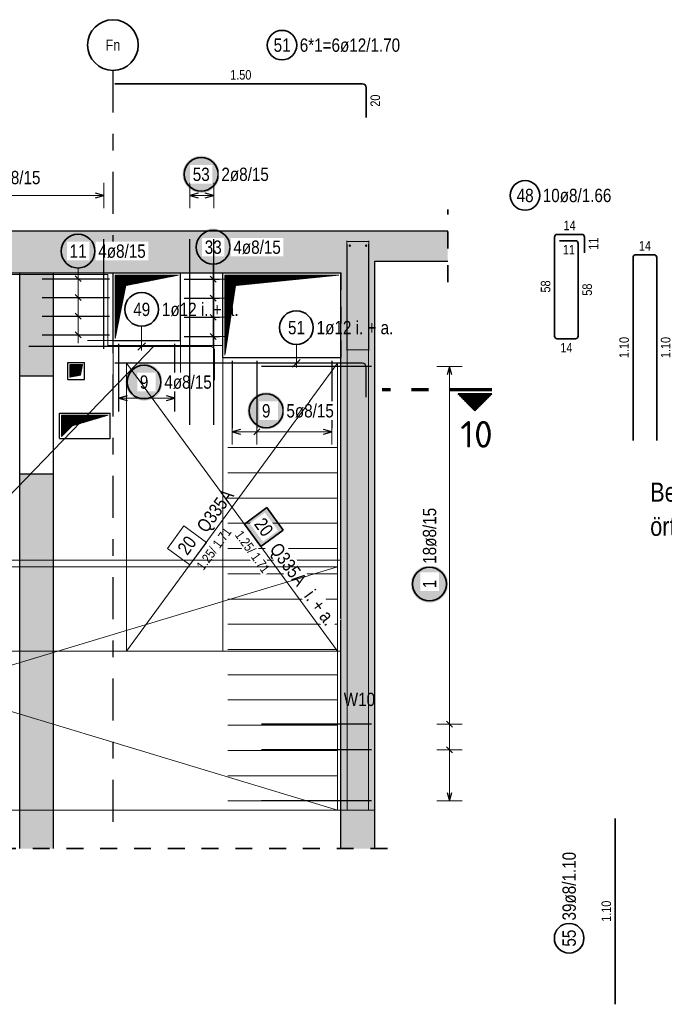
# Model space of a CAD drawing. Header units: millimetres. Extents: x -16 to 44.7, y 0 to 21.2.
# Tile 31 of 49: x 25.3 to 29.1, y 7.3 to 13.1. Entities that reach past the tile are written whole.
import ezdxf
from ezdxf.enums import TextEntityAlignment as Align

# ---------------------------------------------------------------- set-up
doc = ezdxf.new("R2010")
doc.units = ezdxf.units.MM
doc.linetypes.add('DASHDOTX2', pattern=[2, 1, -0.5, 0, -0.5])
doc.linetypes.add('HIDDEN', pattern=[0.375, 0.25, -0.125])
doc.layers.add('Achsen', color=7, linetype='Continuous', lineweight=20)
doc.layers.add('nplo Bewehrung', color=7, linetype='Continuous', lineweight=20)
doc.styles.add('Arial Narrow', font='ARIALN.TTF')
doc.styles.add('isocp', font='isocp', dxfattribs={"width": 1.1})
doc.linetypes.add('STRAKON_Linetype_13', pattern='A,15,[130,ltypeshp.shx,S=1.875,R=-30,X=0,Y=0],-1.875,[130,ltypeshp.shx,S=1.875,R=-30,X=0,Y=0]', length=16.875)
pattern_1 = [(45, (0, 0), (-0.00183847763, 0.00183847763), [])]

msp = doc.modelspace()

# ---------------------------------------------------------------- hatches: boundary and pattern name
at = {"lineweight": 25, "true_color": 0xffffff}
for points in [[(26.443624, 12.189004), (26.443557, 12.192843), (26.443356, 12.196677), (26.443021, 12.200502), (26.442553, 12.204313), (26.441953, 12.208105), (26.44122, 12.211874), (26.440357, 12.215615), (26.439363, 12.219324), (26.43824, 12.222996), (26.43699, 12.226626), (26.435614, 12.23021), (26.434114, 12.233745), (26.432491, 12.237224), (26.430748, 12.240646), (26.428887, 12.244004), (26.426909, 12.247295), (26.424818, 12.250515), (26.422616, 12.25366), (26.420305, 12.256726), (26.417889, 12.25971), (26.41537, 12.262608), (26.412751, 12.265416), (26.410036, 12.268131), (26.407228, 12.27075), (26.404331, 12.273269), (26.401347, 12.275685), (26.39828, 12.277996), (26.395135, 12.280198), (26.391915, 12.282289), (26.388624, 12.284266), (26.385266, 12.286128), (26.381845, 12.287871), (26.378365, 12.289494), (26.374831, 12.290994), (26.371246, 12.29237), (26.367616, 12.29362), (26.363944, 12.294742), (26.360235, 12.295736), (26.356494, 12.2966), (26.352725, 12.297333), (26.348933, 12.297933), (26.345122, 12.298401), (26.341297, 12.298736), (26.337463, 12.298937), (26.333624, 12.299004), (26.329785, 12.298937), (26.325951, 12.298736), (26.322126, 12.298401), (26.318315, 12.297933), (26.314523, 12.297333), (26.310754, 12.2966), (26.307013, 12.295736), (26.303304, 12.294742), (26.299632, 12.29362), (26.296002, 12.29237), (26.292417, 12.290994), (26.288883, 12.289494), (26.285403, 12.287871), (26.281982, 12.286128), (26.278624, 12.284266), (26.275333, 12.282289), (26.272113, 12.280198), (26.268968, 12.277996), (26.265901, 12.275685), (26.262917, 12.273269), (26.26002, 12.27075), (26.257212, 12.268131), (26.254497, 12.265416), (26.251878, 12.262608), (26.249359, 12.25971), (26.246943, 12.256726), (26.244632, 12.25366), (26.24243, 12.250515), (26.240339, 12.247295), (26.238361, 12.244004), (26.2365, 12.240646), (26.234757, 12.237224), (26.233134, 12.233745), (26.231634, 12.23021), (26.230258, 12.226626), (26.229008, 12.222996), (26.227885, 12.219324), (26.226891, 12.215615), (26.226028, 12.211874), (26.225295, 12.208105), (26.224694, 12.204313), (26.224227, 12.200502), (26.223892, 12.196677), (26.223691, 12.192843), (26.223624, 12.189004), (26.223691, 12.185165), (26.223892, 12.18133), (26.224227, 12.177506), (26.224694, 12.173695), (26.225295, 12.169902), (26.226028, 12.166133), (26.226891, 12.162392), (26.227885, 12.158684), (26.229008, 12.155012), (26.230258, 12.151381), (26.231634, 12.147797), (26.233134, 12.144263), (26.234757, 12.140783), (26.2365, 12.137362), (26.238361, 12.134004), (26.240339, 12.130713), (26.24243, 12.127492), (26.244632, 12.124347), (26.246943, 12.121281), (26.249359, 12.118297), (26.251878, 12.115399), (26.254497, 12.112591), (26.257212, 12.109876), (26.26002, 12.107258), (26.262917, 12.104739), (26.265901, 12.102322), (26.268968, 12.100012), (26.272113, 12.09781), (26.275333, 12.095718), (26.278624, 12.093741), (26.281982, 12.091879), (26.285403, 12.090136), (26.288883, 12.088514), (26.292417, 12.087013), (26.296002, 12.085637), (26.299632, 12.084387), (26.303304, 12.083265), (26.307013, 12.082271), (26.310754, 12.081407), (26.314523, 12.080675), (26.318315, 12.080074), (26.322126, 12.079606), (26.325951, 12.079272), (26.329785, 12.079071), (26.333624, 12.079004), (26.337463, 12.079071), (26.341297, 12.079272), (26.345122, 12.079606), (26.348933, 12.080074), (26.352725, 12.080675), (26.356494, 12.081407), (26.360235, 12.082271), (26.363944, 12.083265), (26.367616, 12.084387), (26.371246, 12.085637), (26.374831, 12.087013), (26.378365, 12.088514), (26.381845, 12.090136), (26.385266, 12.091879), (26.388624, 12.093741), (26.391915, 12.095718), (26.395135, 12.09781), (26.39828, 12.100012), (26.401347, 12.102322), (26.404331, 12.104739), (26.407228, 12.107258), (26.410036, 12.109876), (26.412751, 12.112591), (26.41537, 12.115399), (26.417889, 12.118297), (26.420305, 12.121281), (26.422616, 12.124347), (26.424818, 12.127492), (26.426909, 12.130713), (26.428887, 12.134004), (26.430748, 12.137362), (26.432491, 12.140783), (26.434114, 12.144263), (26.435614, 12.147797), (26.43699, 12.151381), (26.43824, 12.155012), (26.439363, 12.158684), (26.440357, 12.162392), (26.44122, 12.166133), (26.441953, 12.169902), (26.442553, 12.173695), (26.443021, 12.177506), (26.443356, 12.18133)], [(25.7146, 11.734384), (25.714532, 11.738223), (25.714332, 11.742057), (25.713997, 11.745882), (25.713529, 11.749693), (25.712928, 11.753485), (25.712196, 11.757254), (25.711332, 11.760995), (25.710338, 11.764704), (25.709216, 11.768376), (25.707966, 11.772006), (25.70659, 11.775591), (25.70509, 11.779125), (25.703467, 11.782605), (25.701724, 11.786026), (25.699862, 11.789384), (25.697885, 11.792675), (25.695794, 11.795895), (25.693591, 11.79904), (25.691281, 11.802107), (25.688864, 11.805091), (25.686345, 11.807988), (25.683727, 11.810796), (25.681012, 11.813511), (25.678204, 11.81613), (25.675306, 11.818649), (25.672322, 11.821065), (25.669256, 11.823376), (25.666111, 11.825578), (25.662891, 11.827669), (25.6596, 11.829647), (25.656241, 11.831508), (25.65282, 11.833251), (25.649341, 11.834874), (25.645806, 11.836374), (25.642222, 11.83775), (25.638591, 11.839), (25.63492, 11.840123), (25.631211, 11.841117), (25.62747, 11.84198), (25.623701, 11.842713), (25.619909, 11.843314), (25.616098, 11.843781), (25.612273, 11.844116), (25.608438, 11.844317), (25.6046, 11.844384), (25.600761, 11.844317), (25.596926, 11.844116), (25.593101, 11.843781), (25.58929, 11.843314), (25.585498, 11.842713), (25.581729, 11.84198), (25.577988, 11.841117), (25.574279, 11.840123), (25.570608, 11.839), (25.566977, 11.83775), (25.563393, 11.836374), (25.559858, 11.834874), (25.556379, 11.833251), (25.552958, 11.831508), (25.5496, 11.829647), (25.546308, 11.827669), (25.543088, 11.825578), (25.539943, 11.823376), (25.536877, 11.821065), (25.533893, 11.818649), (25.530995, 11.81613), (25.528187, 11.813511), (25.525472, 11.810796), (25.522854, 11.807988), (25.520335, 11.805091), (25.517918, 11.802107), (25.515608, 11.79904), (25.513405, 11.795895), (25.511314, 11.792675), (25.509337, 11.789384), (25.507475, 11.786026), (25.505732, 11.782605), (25.504109, 11.779125), (25.502609, 11.775591), (25.501233, 11.772006), (25.499983, 11.768376), (25.498861, 11.764704), (25.497867, 11.760995), (25.497003, 11.757254), (25.496271, 11.753485), (25.49567, 11.749693), (25.495202, 11.745882), (25.494867, 11.742057), (25.494667, 11.738223), (25.4946, 11.734384), (25.494667, 11.730545), (25.494867, 11.726711), (25.495202, 11.722886), (25.49567, 11.719075), (25.496271, 11.715283), (25.497003, 11.711514), (25.497867, 11.707773), (25.498861, 11.704064), (25.499983, 11.700392), (25.501233, 11.696762), (25.502609, 11.693177), (25.504109, 11.689643), (25.505732, 11.686163), (25.507475, 11.682742), (25.509337, 11.679384), (25.511314, 11.676093), (25.513405, 11.672873), (25.515608, 11.669728), (25.517918, 11.666661), (25.520335, 11.663677), (25.522854, 11.66078), (25.525472, 11.657972), (25.528187, 11.655257), (25.530995, 11.652638), (25.533893, 11.650119), (25.536877, 11.647703), (25.539943, 11.645392), (25.543088, 11.64319), (25.546308, 11.641099), (25.5496, 11.639121), (25.552958, 11.63726), (25.556379, 11.635517), (25.559858, 11.633894), (25.563393, 11.632394), (25.566977, 11.631018), (25.570608, 11.629768), (25.574279, 11.628645), (25.577988, 11.627652), (25.581729, 11.626788), (25.585498, 11.626055), (25.58929, 11.625455), (25.593101, 11.624987), (25.596926, 11.624652), (25.600761, 11.624451), (25.6046, 11.624384), (25.608438, 11.624451), (25.612273, 11.624652), (25.616098, 11.624987), (25.619909, 11.625455), (25.623701, 11.626055), (25.62747, 11.626788), (25.631211, 11.627652), (25.63492, 11.628645), (25.638591, 11.629768), (25.642222, 11.631018), (25.645806, 11.632394), (25.649341, 11.633894), (25.65282, 11.635517), (25.656241, 11.63726), (25.6596, 11.639121), (25.662891, 11.641099), (25.666111, 11.64319), (25.669256, 11.645392), (25.672322, 11.647703), (25.675306, 11.650119), (25.678204, 11.652638), (25.681012, 11.655257), (25.683727, 11.657972), (25.686345, 11.66078), (25.688864, 11.663677), (25.691281, 11.666661), (25.693591, 11.669728), (25.695794, 11.672873), (25.697885, 11.676093), (25.699862, 11.679384), (25.701724, 11.682742), (25.703467, 11.686163), (25.70509, 11.689643), (25.70659, 11.693177), (25.707966, 11.696762), (25.709216, 11.700392), (25.710338, 11.704064), (25.711332, 11.707773), (25.712196, 11.711514), (25.712928, 11.715283), (25.713529, 11.719075), (25.713997, 11.722886), (25.714332, 11.726711)], [(26.5146, 11.757741), (26.514532, 11.76158), (26.514332, 11.765414), (26.513997, 11.769239), (26.513529, 11.77305), (26.512928, 11.776842), (26.512196, 11.780611), (26.511332, 11.784352), (26.510338, 11.788061), (26.509216, 11.791733), (26.507966, 11.795363), (26.50659, 11.798947), (26.50509, 11.802482), (26.503467, 11.805962), (26.501724, 11.809383), (26.499862, 11.812741), (26.497885, 11.816032), (26.495794, 11.819252), (26.493591, 11.822397), (26.491281, 11.825463), (26.488864, 11.828447), (26.486345, 11.831345), (26.483727, 11.834153), (26.481012, 11.836868), (26.478204, 11.839487), (26.475306, 11.842006), (26.472322, 11.844422), (26.469256, 11.846733), (26.466111, 11.848935), (26.462891, 11.851026), (26.4596, 11.853003), (26.456241, 11.854865), (26.45282, 11.856608), (26.449341, 11.858231), (26.445806, 11.859731), (26.442222, 11.861107), (26.438591, 11.862357), (26.43492, 11.863479), (26.431211, 11.864473), (26.42747, 11.865337), (26.423701, 11.86607), (26.419909, 11.86667), (26.416098, 11.867138), (26.412273, 11.867473), (26.408438, 11.867674), (26.4046, 11.867741), (26.400761, 11.867674), (26.396926, 11.867473), (26.393101, 11.867138), (26.38929, 11.86667), (26.385498, 11.86607), (26.381729, 11.865337), (26.377988, 11.864473), (26.374279, 11.863479), (26.370608, 11.862357), (26.366977, 11.861107), (26.363393, 11.859731), (26.359858, 11.858231), (26.356379, 11.856608), (26.352958, 11.854865), (26.3496, 11.853003), (26.346308, 11.851026), (26.343088, 11.848935), (26.339943, 11.846733), (26.336877, 11.844422), (26.333893, 11.842006), (26.330995, 11.839487), (26.328187, 11.836868), (26.325472, 11.834153), (26.322854, 11.831345), (26.320335, 11.828447), (26.317918, 11.825463), (26.315608, 11.822397), (26.313405, 11.819252), (26.311314, 11.816032), (26.309337, 11.812741), (26.307475, 11.809383), (26.305732, 11.805962), (26.304109, 11.802482), (26.302609, 11.798947), (26.301233, 11.795363), (26.299983, 11.791733), (26.298861, 11.788061), (26.297867, 11.784352), (26.297003, 11.780611), (26.296271, 11.776842), (26.29567, 11.77305), (26.295202, 11.769239), (26.294867, 11.765414), (26.294667, 11.76158), (26.2946, 11.757741), (26.294667, 11.753902), (26.294867, 11.750067), (26.295202, 11.746243), (26.29567, 11.742432), (26.296271, 11.738639), (26.297003, 11.73487), (26.297867, 11.731129), (26.298861, 11.727421), (26.299983, 11.723749), (26.301233, 11.720118), (26.302609, 11.716534), (26.304109, 11.713), (26.305732, 11.70952), (26.307475, 11.706099), (26.309337, 11.702741), (26.311314, 11.69945), (26.313405, 11.696229), (26.315608, 11.693084), (26.317918, 11.690018), (26.320335, 11.687034), (26.322854, 11.684136), (26.325472, 11.681328), (26.328187, 11.678613), (26.330995, 11.675995), (26.333893, 11.673476), (26.336877, 11.67106), (26.339943, 11.668749), (26.343088, 11.666547), (26.346308, 11.664455), (26.3496, 11.662478), (26.352958, 11.660616), (26.356379, 11.658873), (26.359858, 11.657251), (26.363393, 11.65575), (26.366977, 11.654375), (26.370608, 11.653124), (26.374279, 11.652002), (26.377988, 11.651008), (26.381729, 11.650144), (26.385498, 11.649412), (26.38929, 11.648811), (26.393101, 11.648343), (26.396926, 11.648009), (26.400761, 11.647808), (26.4046, 11.647741), (26.408438, 11.647808), (26.412273, 11.648009), (26.416098, 11.648343), (26.419909, 11.648811), (26.423701, 11.649412), (26.42747, 11.650144), (26.431211, 11.651008), (26.43492, 11.652002), (26.438591, 11.653124), (26.442222, 11.654375), (26.445806, 11.65575), (26.449341, 11.657251), (26.45282, 11.658873), (26.456241, 11.660616), (26.4596, 11.662478), (26.462891, 11.664455), (26.466111, 11.666547), (26.469256, 11.668749), (26.472322, 11.67106), (26.475306, 11.673476), (26.478204, 11.675995), (26.481012, 11.678613), (26.483727, 11.681328), (26.486345, 11.684136), (26.488864, 11.687034), (26.491281, 11.690018), (26.493591, 11.693084), (26.495794, 11.696229), (26.497885, 11.69945), (26.499862, 11.702741), (26.501724, 11.706099), (26.503467, 11.70952), (26.50509, 11.713), (26.50659, 11.716534), (26.507966, 11.720118), (26.509216, 11.723749), (26.510338, 11.727421), (26.511332, 11.731129), (26.512196, 11.73487), (26.512928, 11.738639), (26.513529, 11.742432), (26.513997, 11.746243), (26.514332, 11.750067)], [(26.105578, 10.959174), (26.105511, 10.963013), (26.10531, 10.966847), (26.104975, 10.970672), (26.104507, 10.974483), (26.103907, 10.978275), (26.103174, 10.982044), (26.10231, 10.985785), (26.101317, 10.989494), (26.100194, 10.993166), (26.098944, 10.996796), (26.097568, 11.000381), (26.096068, 11.003915), (26.094445, 11.007395), (26.092702, 11.010816), (26.090841, 11.014174), (26.088863, 11.017465), (26.086772, 11.020685), (26.08457, 11.02383), (26.082259, 11.026897), (26.079843, 11.02988), (26.077324, 11.032778), (26.074705, 11.035586), (26.07199, 11.038301), (26.069182, 11.04092), (26.066284, 11.043439), (26.063301, 11.045855), (26.060234, 11.048166), (26.057089, 11.050368), (26.053869, 11.052459), (26.050578, 11.054437), (26.04722, 11.056298), (26.043799, 11.058041), (26.040319, 11.059664), (26.036785, 11.061164), (26.0332, 11.06254), (26.02957, 11.06379), (26.025898, 11.064913), (26.022189, 11.065906), (26.018448, 11.06677), (26.014679, 11.067503), (26.010887, 11.068103), (26.007076, 11.068571), (26.003251, 11.068906), (25.999417, 11.069107), (25.995578, 11.069174), (25.991739, 11.069107), (25.987905, 11.068906), (25.98408, 11.068571), (25.980269, 11.068103), (25.976477, 11.067503), (25.972708, 11.06677), (25.968966, 11.065906), (25.965258, 11.064913), (25.961586, 11.06379), (25.957956, 11.06254), (25.954371, 11.061164), (25.950837, 11.059664), (25.947357, 11.058041), (25.943936, 11.056298), (25.940578, 11.054437), (25.937287, 11.052459), (25.934067, 11.050368), (25.930921, 11.048166), (25.927855, 11.045855), (25.924871, 11.043439), (25.921973, 11.04092), (25.919165, 11.038301), (25.91645, 11.035586), (25.913832, 11.032778), (25.911313, 11.02988), (25.908897, 11.026897), (25.906586, 11.02383), (25.904384, 11.020685), (25.902293, 11.017465), (25.900315, 11.014174), (25.898454, 11.010816), (25.89671, 11.007395), (25.895088, 11.003915), (25.893588, 11.000381), (25.892212, 10.996796), (25.890962, 10.993166), (25.889839, 10.989494), (25.888845, 10.985785), (25.887982, 10.982044), (25.887249, 10.978275), (25.886648, 10.974483), (25.88618, 10.970672), (25.885846, 10.966847), (25.885645, 10.963013), (25.885578, 10.959174), (25.885645, 10.955335), (25.885846, 10.951501), (25.88618, 10.947676), (25.886648, 10.943865), (25.887249, 10.940072), (25.887982, 10.936303), (25.888845, 10.932562), (25.889839, 10.928854), (25.890962, 10.925182), (25.892212, 10.921552), (25.893588, 10.917967), (25.895088, 10.914433), (25.89671, 10.910953), (25.898454, 10.907532), (25.900315, 10.904174), (25.902293, 10.900883), (25.904384, 10.897663), (25.906586, 10.894517), (25.908897, 10.891451), (25.911313, 10.888467), (25.913832, 10.885569), (25.91645, 10.882761), (25.919165, 10.880046), (25.921973, 10.877428), (25.924871, 10.874909), (25.927855, 10.872493), (25.930921, 10.870182), (25.934067, 10.86798), (25.937287, 10.865888), (25.940578, 10.863911), (25.943936, 10.86205), (25.947357, 10.860306), (25.950837, 10.858684), (25.954371, 10.857184), (25.957956, 10.855808), (25.961586, 10.854558), (25.965258, 10.853435), (25.968966, 10.852441), (25.972708, 10.851578), (25.976477, 10.850845), (25.980269, 10.850244), (25.98408, 10.849776), (25.987905, 10.849442), (25.991739, 10.849241), (25.995578, 10.849174), (25.999417, 10.849241), (26.003251, 10.849442), (26.007076, 10.849776), (26.010887, 10.850244), (26.014679, 10.850845), (26.018448, 10.851578), (26.022189, 10.852441), (26.025898, 10.853435), (26.02957, 10.854558), (26.0332, 10.855808), (26.036785, 10.857184), (26.040319, 10.858684), (26.043799, 10.860306), (26.04722, 10.86205), (26.050578, 10.863911), (26.053869, 10.865888), (26.057089, 10.86798), (26.060234, 10.870182), (26.063301, 10.872493), (26.066284, 10.874909), (26.069182, 10.877428), (26.07199, 10.880046), (26.074705, 10.882761), (26.077324, 10.885569), (26.079843, 10.888467), (26.082259, 10.891451), (26.08457, 10.894517), (26.086772, 10.897663), (26.088863, 10.900883), (26.090841, 10.904174), (26.092702, 10.907532), (26.094445, 10.910953), (26.096068, 10.914433), (26.097568, 10.917967), (26.098944, 10.921552), (26.100194, 10.925182), (26.101317, 10.928854), (26.10231, 10.932562), (26.103174, 10.936303), (26.103907, 10.940072), (26.104507, 10.943865), (26.104975, 10.947676), (26.10531, 10.951501)], [(26.828551, 10.789004), (26.828484, 10.792843), (26.828283, 10.796677), (26.827948, 10.800502), (26.82748, 10.804313), (26.82688, 10.808105), (26.826147, 10.811874), (26.825283, 10.815615), (26.82429, 10.819324), (26.823167, 10.822996), (26.821917, 10.826626), (26.820541, 10.83021), (26.819041, 10.833745), (26.817418, 10.837224), (26.815675, 10.840646), (26.813814, 10.844004), (26.811836, 10.847295), (26.809745, 10.850515), (26.807543, 10.85366), (26.805232, 10.856726), (26.802816, 10.85971), (26.800297, 10.862608), (26.797678, 10.865416), (26.794963, 10.868131), (26.792155, 10.87075), (26.789258, 10.873269), (26.786274, 10.875685), (26.783207, 10.877996), (26.780062, 10.880198), (26.776842, 10.882289), (26.773551, 10.884266), (26.770193, 10.886128), (26.766772, 10.887871), (26.763292, 10.889494), (26.759758, 10.890994), (26.756173, 10.89237), (26.752543, 10.89362), (26.748871, 10.894742), (26.745162, 10.895736), (26.741421, 10.8966), (26.737652, 10.897333), (26.73386, 10.897933), (26.730049, 10.898401), (26.726224, 10.898736), (26.72239, 10.898937), (26.718551, 10.899004), (26.714712, 10.898937), (26.710878, 10.898736), (26.707053, 10.898401), (26.703242, 10.897933), (26.69945, 10.897333), (26.695681, 10.8966), (26.69194, 10.895736), (26.688231, 10.894742), (26.684559, 10.89362), (26.680929, 10.89237), (26.677344, 10.890994), (26.67381, 10.889494), (26.67033, 10.887871), (26.666909, 10.886128), (26.663551, 10.884266), (26.66026, 10.882289), (26.65704, 10.880198), (26.653895, 10.877996), (26.650828, 10.875685), (26.647844, 10.873269), (26.644947, 10.87075), (26.642138, 10.868131), (26.639424, 10.865416), (26.636805, 10.862608), (26.634286, 10.85971), (26.63187, 10.856726), (26.629559, 10.85366), (26.627357, 10.850515), (26.625266, 10.847295), (26.623288, 10.844004), (26.621427, 10.840646), (26.619684, 10.837224), (26.618061, 10.833745), (26.616561, 10.83021), (26.615185, 10.826626), (26.613935, 10.822996), (26.612812, 10.819324), (26.611818, 10.815615), (26.610955, 10.811874), (26.610222, 10.808105), (26.609621, 10.804313), (26.609154, 10.800502), (26.608819, 10.796677), (26.608618, 10.792843), (26.608551, 10.789004), (26.608618, 10.785165), (26.608819, 10.78133), (26.609154, 10.777506), (26.609621, 10.773695), (26.610222, 10.769902), (26.610955, 10.766133), (26.611818, 10.762392), (26.612812, 10.758684), (26.613935, 10.755012), (26.615185, 10.751381), (26.616561, 10.747797), (26.618061, 10.744263), (26.619684, 10.740783), (26.621427, 10.737362), (26.623288, 10.734004), (26.625266, 10.730713), (26.627357, 10.727492), (26.629559, 10.724347), (26.63187, 10.721281), (26.634286, 10.718297), (26.636805, 10.715399), (26.639424, 10.712591), (26.642138, 10.709876), (26.644947, 10.707258), (26.647844, 10.704739), (26.650828, 10.702322), (26.653895, 10.700012), (26.65704, 10.69781), (26.66026, 10.695718), (26.663551, 10.693741), (26.666909, 10.691879), (26.67033, 10.690136), (26.67381, 10.688514), (26.677344, 10.687013), (26.680929, 10.685637), (26.684559, 10.684387), (26.688231, 10.683265), (26.69194, 10.682271), (26.695681, 10.681407), (26.69945, 10.680675), (26.703242, 10.680074), (26.707053, 10.679606), (26.710878, 10.679272), (26.714712, 10.679071), (26.718551, 10.679004), (26.72239, 10.679071), (26.726224, 10.679272), (26.730049, 10.679606), (26.73386, 10.680074), (26.737652, 10.680675), (26.741421, 10.681407), (26.745162, 10.682271), (26.748871, 10.683265), (26.752543, 10.684387), (26.756173, 10.685637), (26.759758, 10.687013), (26.763292, 10.688514), (26.766772, 10.690136), (26.770193, 10.691879), (26.773551, 10.693741), (26.776842, 10.695718), (26.780062, 10.69781), (26.783207, 10.700012), (26.786274, 10.702322), (26.789258, 10.704739), (26.792155, 10.707258), (26.794963, 10.709876), (26.797678, 10.712591), (26.800297, 10.715399), (26.802816, 10.718297), (26.805232, 10.721281), (26.807543, 10.724347), (26.809745, 10.727492), (26.811836, 10.730713), (26.813814, 10.734004), (26.815675, 10.737362), (26.817418, 10.740783), (26.819041, 10.744263), (26.820541, 10.747797), (26.821917, 10.751381), (26.823167, 10.755012), (26.82429, 10.758684), (26.825283, 10.762392), (26.826147, 10.766133), (26.82688, 10.769902), (26.82748, 10.773695), (26.827948, 10.777506), (26.828283, 10.78133)], [(27.7961, 9.76319), (27.796033, 9.767029), (27.795832, 9.770864), (27.795498, 9.774689), (27.79503, 9.7785), (27.794429, 9.782292), (27.793696, 9.786061), (27.792833, 9.789802), (27.791839, 9.793511), (27.790716, 9.797182), (27.789466, 9.800813), (27.78809, 9.804397), (27.78659, 9.807931), (27.784968, 9.811411), (27.783224, 9.814832), (27.781363, 9.81819), (27.779385, 9.821482), (27.777294, 9.824702), (27.775092, 9.827847), (27.772781, 9.830913), (27.770365, 9.833897), (27.767846, 9.836795), (27.765228, 9.839603), (27.762513, 9.842318), (27.759705, 9.844936), (27.756807, 9.847455), (27.753823, 9.849872), (27.750757, 9.852182), (27.747611, 9.854385), (27.744391, 9.856476), (27.7411, 9.858453), (27.737742, 9.860315), (27.734321, 9.862058), (27.730841, 9.86368), (27.727307, 9.865181), (27.723722, 9.866557), (27.720092, 9.867807), (27.71642, 9.868929), (27.712712, 9.869923), (27.70897, 9.870787), (27.705201, 9.871519), (27.701409, 9.87212), (27.697598, 9.872588), (27.693773, 9.872923), (27.689939, 9.873123), (27.6861, 9.87319), (27.682261, 9.873123), (27.678427, 9.872923), (27.674602, 9.872588), (27.670791, 9.87212), (27.666999, 9.871519), (27.66323, 9.870787), (27.659489, 9.869923), (27.65578, 9.868929), (27.652108, 9.867807), (27.648478, 9.866557), (27.644893, 9.865181), (27.641359, 9.86368), (27.637879, 9.862058), (27.634458, 9.860315), (27.6311, 9.858453), (27.627809, 9.856476), (27.624589, 9.854385), (27.621444, 9.852182), (27.618377, 9.849872), (27.615394, 9.847455), (27.612496, 9.844936), (27.609688, 9.842318), (27.606973, 9.839603), (27.604354, 9.836795), (27.601835, 9.833897), (27.599419, 9.830913), (27.597108, 9.827847), (27.594906, 9.824702), (27.592815, 9.821482), (27.590837, 9.81819), (27.588976, 9.814832), (27.587233, 9.811411), (27.58561, 9.807931), (27.58411, 9.804397), (27.582734, 9.800813), (27.581484, 9.797182), (27.580361, 9.793511), (27.579368, 9.789802), (27.578504, 9.786061), (27.577771, 9.782292), (27.577171, 9.7785), (27.576703, 9.774689), (27.576368, 9.770864), (27.576167, 9.767029), (27.5761, 9.76319), (27.576167, 9.759352), (27.576368, 9.755517), (27.576703, 9.751692), (27.577171, 9.747881), (27.577771, 9.744089), (27.578504, 9.74032), (27.579368, 9.736579), (27.580361, 9.73287), (27.581484, 9.729199), (27.582734, 9.725568), (27.58411, 9.721984), (27.58561, 9.718449), (27.587233, 9.71497), (27.588976, 9.711549), (27.590837, 9.70819), (27.592815, 9.704899), (27.594906, 9.701679), (27.597108, 9.698534), (27.599419, 9.695468), (27.601835, 9.692484), (27.604354, 9.689586), (27.606973, 9.686778), (27.609688, 9.684063), (27.612496, 9.681445), (27.615394, 9.678926), (27.618377, 9.676509), (27.621444, 9.674199), (27.624589, 9.671996), (27.627809, 9.669905), (27.6311, 9.667928), (27.634458, 9.666066), (27.637879, 9.664323), (27.641359, 9.6627), (27.644893, 9.6612), (27.648478, 9.659824), (27.652108, 9.658574), (27.65578, 9.657452), (27.659489, 9.656458), (27.66323, 9.655594), (27.666999, 9.654862), (27.670791, 9.654261), (27.674602, 9.653793), (27.678427, 9.653458), (27.682261, 9.653257), (27.6861, 9.65319), (27.689939, 9.653257), (27.693773, 9.653458), (27.697598, 9.653793), (27.701409, 9.654261), (27.705201, 9.654862), (27.70897, 9.655594), (27.712712, 9.656458), (27.71642, 9.657452), (27.720092, 9.658574), (27.723722, 9.659824), (27.727307, 9.6612), (27.730841, 9.6627), (27.734321, 9.664323), (27.737742, 9.666066), (27.7411, 9.667928), (27.744391, 9.669905), (27.747611, 9.671996), (27.750757, 9.674199), (27.753823, 9.676509), (27.756807, 9.678926), (27.759705, 9.681445), (27.762513, 9.684063), (27.765228, 9.686778), (27.767846, 9.689586), (27.770365, 9.692484), (27.772781, 9.695468), (27.775092, 9.698534), (27.777294, 9.701679), (27.779385, 9.704899), (27.781363, 9.70819), (27.783224, 9.711549), (27.784968, 9.71497), (27.78659, 9.718449), (27.78809, 9.721984), (27.789466, 9.725568), (27.790716, 9.729199), (27.791839, 9.73287), (27.792833, 9.736579), (27.793696, 9.74032), (27.794429, 9.744089), (27.79503, 9.747881), (27.795498, 9.751692), (27.795832, 9.755517)]]:
    msp.add_hatch(color=7, dxfattribs=at).paths.add_polyline_path(points)
at = {"lineweight": 13, "true_color": 0xd7ffd7}
for points in [[(27.361562, 11.675185), (27.794037, 11.675185), (27.794037, 11.855185), (21.411538, 11.855185), (21.411538, 11.605185), (27.361562, 11.605185)], [(27.161562, 8.425191), (27.361562, 8.425191), (27.361562, 11.605185), (27.161562, 11.605185)], [(27.161562, 8.197185), (27.361562, 8.197185), (27.361562, 8.425191), (27.161562, 8.425191)]]:
    msp.add_hatch(color=254, dxfattribs=at).paths.add_polyline_path(points)
at = {"lineweight": 13, "true_color": 0xf08e8e}
for points in [[(25.259169, 10.995191), (25.459169, 10.995191), (25.459169, 11.605178), (25.259169, 11.605178)], [(25.459169, 8.425191), (25.459169, 10.415191), (25.259169, 10.415191), (25.259169, 8.425191)], [(25.259169, 8.197185), (25.459169, 8.197185), (25.459169, 8.425191), (25.259169, 8.425191)]]:
    msp.add_hatch(color=11, dxfattribs=at).paths.add_polyline_path(points)
at = {"lineweight": 13}
h = msp.add_hatch(dxfattribs=at)
h.set_pattern_fill('Mau', color=6, scale=0.01, angle=45, style=0, pattern_type=2)
h.set_pattern_definition(pattern_1)
h.paths.add_polyline_path([(25.824642, 11.217685), (25.887142, 11.530185), (26.199642, 11.592685), (25.824642, 11.592685)])
h = msp.add_hatch(dxfattribs=at)
h.set_pattern_fill('Mau', color=6, scale=0.01, angle=45, style=0, pattern_type=2)
h.set_pattern_definition(pattern_1)
h.paths.add_polyline_path([(26.474894, 11.117685), (26.537394, 11.530185), (27.149062, 11.592685), (26.474894, 11.592685)])
h = msp.add_hatch(dxfattribs=at)
h.set_pattern_fill('Mau', color=6, scale=0.01, angle=45, style=0, pattern_type=2)
h.set_pattern_definition(pattern_1)
h.paths.add_polyline_path([(25.556192, 10.987685), (25.618692, 11.000185), (25.631192, 11.062685), (25.556192, 11.062685)])
at = {"lineweight": 50}
h = msp.add_hatch(dxfattribs=at)
h.set_pattern_fill('Mau', color=4, scale=0.01, angle=270, style=0, pattern_type=2)
h.set_pattern_definition([(270, (0, 0), (0.01, -2e-18), [])])
h.paths.add_polyline_path([(27.8553, 10.889055), (27.9553, 10.789055), (28.0553, 10.889055)])
at = {"lineweight": 13}
h = msp.add_hatch(dxfattribs=at)
h.set_pattern_fill('Mau', color=6, scale=0.01, angle=45, style=0, pattern_type=2)
h.set_pattern_definition(pattern_1)
h.paths.add_polyline_path([(25.507192, 10.637678), (25.569692, 10.700178), (25.782192, 10.762678), (25.507192, 10.762678)])
at = {"lineweight": 18, "true_color": 0xffffff}
msp.add_hatch(color=7, dxfattribs=at).paths.add_polyline_path([(26.820091, 10.083024), (26.722563, 10.216115), (26.589472, 10.118586), (26.687, 9.985495)])

# ---------------------------------------------------------------- linework, layer by layer
at = {"color": 3, "linetype": 'DASHDOTX2', "lineweight": 25, "ltscale": 0.25}
msp.add_line((25.811535, 12.804485), (25.811535, 8.335226), dxfattribs=at)
at = {"color": 2, "linetype": 'Continuous', "lineweight": 35}
for p, q in [((27.287562, 12.724863), (25.823562, 12.724863)), ((27.311562, 12.524863), (27.311562, 12.700863)), ((28.426346, 11.231768), (28.426346, 11.817268)), ((28.442346, 11.833268), (28.587846, 11.833268)), ((28.456346, 11.795768), (28.550346, 11.795768)), ((28.566346, 11.779768), (28.566346, 11.231768)), ((28.603846, 11.817268), (28.603846, 11.723268)), ((28.550346, 11.215768), (28.442346, 11.215768)), ((28.0553, 10.889055), (27.8553, 10.889055)), ((27.9553, 10.789055), (27.8553, 10.889055)), ((28.0553, 10.889055), (27.9553, 10.789055)), ((26.722563, 10.216115), (26.589472, 10.118586)), ((26.820091, 10.083024), (26.722563, 10.216115)), ((26.589472, 10.118586), (26.687, 9.985495)), ((26.687, 9.985495), (26.820091, 10.083024)), ((28.785937, 7.275104), (28.785937, 8.375104))]:
    msp.add_line(p, q, dxfattribs=at)
at = {"color": 5, "linetype": 'Continuous', "lineweight": 18}
for p, q in [((25.757534, 11.989004), (25.757534, 12.139004)), ((26.266142, 12.139004), (26.266142, 11.989004)), ((26.408394, 11.989004), (26.408394, 12.139004)), ((24.365538, 12.064004), (25.757534, 12.064004)), ((26.266142, 12.064004), (26.408394, 12.064004)), ((25.6046, 11.634384), (25.6046, 11.621185)), ((25.6046, 11.621185), (25.6046, 11.189185)), ((26.4046, 11.657741), (26.4046, 11.618685)), ((26.4046, 11.618685), (26.4046, 11.179191)), ((25.6796, 11.571185), (25.5296, 11.571185)), ((26.4796, 11.568685), (26.3296, 11.568685)), ((25.6796, 11.460518), (25.5296, 11.460518)), ((26.4796, 11.45552), (26.3296, 11.45552)), ((25.6796, 11.349852), (25.5296, 11.349852)), ((26.4796, 11.342356), (26.3296, 11.342356)), ((25.6796, 11.239185), (25.5296, 11.239185)), ((26.4796, 11.229191), (26.3296, 11.229191)), ((27.8796, 11.051183), (27.7296, 11.051183)), ((27.8046, 8.479191), (27.8046, 11.051183)), ((25.846142, 10.939004), (25.846142, 10.789004)), ((26.178142, 10.789004), (26.178142, 10.939004)), ((25.846142, 10.864004), (26.178142, 10.864004)), ((26.516394, 10.739004), (26.516394, 10.589004)), ((26.664186, 10.589004), (26.664186, 10.739004)), ((27.107562, 10.589004), (27.107562, 10.739004)), ((27.107562, 10.664004), (26.516394, 10.664004)), ((27.7296, 8.933072), (27.8796, 8.933072)), ((27.7296, 8.781778), (27.8796, 8.781778)), ((27.7296, 8.479191), (27.8796, 8.479191))]:
    msp.add_line(p, q, dxfattribs=at)
at = {"color": 3, "linetype": 'Continuous', "lineweight": 25}
for p, q in [((25.757534, 12.064004), (25.707534, 12.077401)), ((26.316142, 12.077401), (26.266142, 12.064004)), ((26.408394, 12.064004), (26.358394, 12.077401)), ((25.707534, 12.050606), (25.757534, 12.064004)), ((26.266142, 12.064004), (26.316142, 12.050606)), ((26.358394, 12.050606), (26.408394, 12.064004)), ((21.661538, 11.855185), (27.794037, 11.855185)), ((27.361562, 11.675185), (27.794037, 11.675185)), ((27.361562, 11.605185), (27.361562, 11.675185)), ((24.559169, 11.605185), (27.161562, 11.605185)), ((25.259169, 10.995191), (25.259169, 11.605178)), ((25.459169, 10.995191), (25.459169, 11.605178)), ((25.812142, 11.205185), (25.812142, 11.605185)), ((26.212142, 11.205185), (26.212142, 11.605185)), ((26.462394, 11.105185), (26.462394, 11.605185)), ((27.361562, 8.425191), (27.361562, 11.605185)), ((25.391535, 11.571185), (25.791535, 11.571185)), ((25.622277, 11.553507), (25.586922, 11.588862)), ((26.232543, 11.568685), (26.442394, 11.568685)), ((26.422277, 11.551007), (26.386922, 11.586363)), ((25.391535, 11.460518), (25.791535, 11.460518)), ((25.622277, 11.44284), (25.586922, 11.478196)), ((26.232543, 11.45552), (26.442394, 11.45552)), ((26.422277, 11.437843), (26.386922, 11.473198)), ((25.622277, 11.332174), (25.586922, 11.367529)), ((25.391535, 11.349852), (25.791535, 11.349852)), ((26.232543, 11.342356), (26.442394, 11.342356)), ((26.422277, 11.324678), (26.386922, 11.360033)), ((25.622277, 11.221508), (25.586922, 11.256863)), ((25.391535, 11.239185), (25.791535, 11.239185)), ((25.812142, 11.205191), (26.212142, 11.205191)), ((26.232543, 11.229191), (26.442394, 11.229191)), ((26.422277, 11.211514), (26.386922, 11.246869)), ((25.846142, 10.785191), (25.846142, 11.185191)), ((26.178142, 10.785191), (26.178142, 11.185191)), ((26.462394, 11.105185), (27.161562, 11.105185)), ((26.516394, 11.085185), (26.516394, 10.685185)), ((26.664186, 11.085185), (26.664186, 10.685185)), ((27.107562, 11.085185), (27.107562, 10.685185)), ((25.543692, 11.075185), (25.643692, 11.075185)), ((25.543692, 10.975185), (25.543692, 11.075185)), ((25.643692, 10.975185), (25.643692, 11.075185)), ((27.341562, 11.051183), (26.691562, 11.051183)), ((27.8046, 11.051183), (27.791202, 11.001183)), ((27.817997, 11.001183), (27.8046, 11.051183)), ((25.259169, 10.995191), (25.459169, 10.995191)), ((25.259169, 10.415191), (25.259169, 10.995191)), ((25.459169, 10.415191), (25.459169, 10.995191)), ((25.543692, 10.975185), (25.643692, 10.975185)), ((25.896142, 10.877401), (25.846142, 10.864004)), ((25.846142, 10.864004), (25.896142, 10.850606)), ((26.178142, 10.864004), (26.128142, 10.877401)), ((26.128142, 10.850606), (26.178142, 10.864004)), ((25.494692, 10.775178), (25.794692, 10.775178)), ((25.494692, 10.625178), (25.494692, 10.775178)), ((25.794692, 10.625178), (25.794692, 10.775178)), ((26.566394, 10.677401), (26.516394, 10.664004)), ((26.646509, 10.646326), (26.681864, 10.681681)), ((27.107562, 10.664004), (27.057562, 10.677401)), ((25.494692, 10.625178), (25.794692, 10.625178)), ((26.516394, 10.664004), (26.566394, 10.650606)), ((27.057562, 10.650606), (27.107562, 10.664004)), ((25.259169, 10.415191), (25.459169, 10.415191)), ((25.259169, 8.425191), (25.259169, 10.415191)), ((25.459169, 8.425191), (25.459169, 10.415191)), ((27.341562, 8.933072), (26.691562, 8.933072)), ((27.786922, 8.95075), (27.822277, 8.915394)), ((27.341562, 8.781778), (26.691562, 8.781778)), ((27.786922, 8.799456), (27.822277, 8.764101)), ((27.791202, 8.529191), (27.8046, 8.479191)), ((27.8046, 8.479191), (27.817997, 8.529191)), ((27.341562, 8.479191), (26.691562, 8.479191)), ((25.259169, 8.197185), (25.259169, 8.425191)), ((25.459169, 8.197185), (25.459169, 8.425191)), ((27.161562, 8.197185), (27.161562, 8.425191)), ((27.361562, 8.197185), (27.361562, 8.425191))]:
    msp.add_line(p, q, dxfattribs=at)
at = {"color": 2, "linetype": 'HIDDEN', "lineweight": 35, "ltscale": 0.25}
for p, q in [((27.794037, 11.550185), (27.794037, 11.980185)), ((21.536538, 8.197185), (27.486562, 8.197185))]:
    msp.add_line(p, q, dxfattribs=at)
at = {"color": 3, "linetype": 'HIDDEN', "lineweight": 25, "ltscale": 0.25}
for p, q in [((27.161562, 11.605185), (27.162394, 11.605185)), ((27.162394, 11.105185), (27.162394, 11.605185)), ((27.161562, 11.105185), (27.162394, 11.105185))]:
    msp.add_line(p, q, dxfattribs=at)
at = {"color": 6, "linetype": 'Continuous', "lineweight": 13}
for p, q in [((25.824642, 11.217685), (25.824642, 11.592685)), ((25.824642, 11.592685), (26.199642, 11.592685)), ((25.887142, 11.530185), (26.199642, 11.592685)), ((26.474894, 11.117685), (26.474894, 11.592685)), ((26.474894, 11.592685), (27.149062, 11.592685)), ((26.537394, 11.530185), (27.149062, 11.592685)), ((25.824642, 11.217685), (25.887142, 11.530185)), ((26.474894, 11.117685), (26.537394, 11.530185)), ((25.556192, 10.987685), (25.556192, 11.062685)), ((25.556192, 11.062685), (25.631192, 11.062685)), ((25.618692, 11.000185), (25.631192, 11.062685)), ((25.556192, 10.987685), (25.618692, 11.000185)), ((25.507192, 10.637678), (25.507192, 10.762678)), ((25.507192, 10.762678), (25.782192, 10.762678)), ((25.569692, 10.700178), (25.782192, 10.762678)), ((25.507192, 10.637678), (25.569692, 10.700178))]:
    msp.add_line(p, q, dxfattribs=at)
at = {"color": 9, "linetype": 'Continuous', "lineweight": 0}
for p, q in [((25.812142, 11.205185), (25.66105, 11.205185)), ((25.812142, 11.205185), (25.812142, 10.944026)), ((26.212142, 11.205185), (26.212142, 10.971797)), ((27.141556, 11.070187), (25.892142, 11.070187)), ((25.892142, 11.070187), (25.892142, 9.365193)), ((26.231404, 10.10731), (26.133875, 9.97422)), ((26.364495, 10.009782), (26.231404, 10.10731)), ((26.133875, 9.97422), (26.266966, 9.876691)), ((26.266966, 9.876691), (26.364495, 10.009782)), ((24.309169, 9.905191), (27.161562, 9.905191)), ((24.309169, 9.365191), (27.161562, 9.365191)), ((25.892142, 9.365193), (27.141556, 9.365193)), ((27.141556, 9.365193), (27.141556, 9.365193)), ((22.369167, 8.425206), (27.141556, 8.425201))]:
    msp.add_line(p, q, dxfattribs=at)
at = {"color": 7, "linetype": 'Continuous', "lineweight": 18}
for p, q in [((27.141556, 11.070187), (25.892142, 11.070187)), ((25.892142, 11.070187), (25.892142, 9.365193)), ((27.141556, 9.865198), (22.369169, 9.865198)), ((27.141556, 8.425201), (22.369169, 9.865198)), ((27.141556, 8.425201), (27.141556, 9.865198)), ((25.892142, 9.365193), (27.141556, 9.365193)), ((27.141556, 9.365193), (27.141556, 9.365193)), ((22.369167, 8.425206), (27.141556, 8.425201))]:
    msp.add_line(p, q, dxfattribs=at)
at = {"color": 1, "linetype": 'DASHDOTX2', "lineweight": 70, "ltscale": 0.25}
msp.add_line((28.0553, 10.914055), (27.4053, 10.914055), dxfattribs=at)
at = {"color": 6, "linetype": 'STRAKON_Linetype_13', "lineweight": 13, "ltscale": 0.01}
for p, q in [((25.459167, 8.425193), (27.161546, 8.425191)), ((27.161546, 8.425191), (27.361546, 8.425191))]:
    msp.add_line(p, q, dxfattribs=at)
at = {"color": 2, "linetype": 'Continuous', "lineweight": 35}
for centre, radius in [((25.811535, 12.954485), 0.15), ((26.812563, 12.953908), 0.0875), ((26.333624, 12.189004), 0.1), ((28.251566, 12.0641), 0.0875), ((25.6046, 11.734384), 0.1), ((26.4046, 11.757741), 0.1), ((25.995578, 10.959174), 0.1), ((26.718551, 10.789004), 0.1), ((27.6861, 9.76319), 0.1), ((28.512759, 7.6662), 0.0875)]:
    msp.add_circle(centre, radius, dxfattribs=at)
for centre, radius, start, end in [((27.287562, 12.700863), 0.024, 0, 90), ((28.442346, 11.817268), 0.016, 90, 180), ((28.550346, 11.779768), 0.016, 0, 90), ((28.587846, 11.817268), 0.016, 0, 90), ((28.442346, 11.231768), 0.016, 180, 270), ((28.550346, 11.231768), 0.016, 270, 0)]:
    msp.add_arc(centre, radius, start, end, dxfattribs=at)
at = {"layer": 'Achsen', "color": 2, "linetype": 'Continuous', "lineweight": 35}
for p, q in [((28.891156, 10.612706), (28.891156, 11.696706)), ((28.907156, 11.712706), (29.015156, 11.712706)), ((29.031156, 11.696706), (29.031156, 10.612706))]:
    msp.add_line(p, q, dxfattribs=at)
at = {"layer": 'Achsen', "color": 7, "linetype": 'Continuous', "lineweight": 18}
for p, q in [((25.781532, 11.595181), (24.309169, 11.595181)), ((25.781532, 11.17518), (25.781532, 11.595181)), ((26.462392, 11.175191), (25.781532, 11.17518)), ((24.309169, 9.365191), (26.462392, 9.365191))]:
    msp.add_line(p, q, dxfattribs=at)
at = {"layer": 'Achsen', "color": 5, "linetype": 'Continuous', "lineweight": 18}
for p, q in [((25.981303, 11.289501), (25.981305, 11.145188)), ((26.897687, 11.181414), (26.897687, 11.045185))]:
    msp.add_line(p, q, dxfattribs=at)
at = {"layer": 'Achsen', "color": 3, "linetype": 'Continuous', "lineweight": 25}
for p, q in [((26.388394, 11.170193), (25.312394, 11.170181)), ((25.959208, 11.148091), (26.003401, 11.192286)), ((26.87559, 11.048088), (26.919784, 11.092282)), ((27.287562, 11.070185), (25.823562, 11.070185)), ((27.311562, 10.870185), (27.311562, 11.046185))]:
    msp.add_line(p, q, dxfattribs=at)
at = {"layer": 'Achsen', "color": 2, "linetype": 'Continuous', "lineweight": 35}
for centre in [(25.981302, 11.389501), (26.897687, 11.281414)]:
    msp.add_circle(centre, 0.1, dxfattribs=at)
for centre, start, end in [((28.907156, 11.696706), 90, 180), ((29.015156, 11.696706), 0, 90)]:
    msp.add_arc(centre, 0.016, start, end, dxfattribs=at)
at = {"layer": 'Achsen', "color": 3, "linetype": 'Continuous', "lineweight": 25}
for centre, end in [((26.388394, 11.146193), 90.0006258), ((27.287562, 11.046185), 90)]:
    msp.add_arc(centre, 0.024, 0, end, dxfattribs=at)
at = {"layer": 'nplo Bewehrung', "color": 9, "linetype": 'Continuous', "lineweight": 0}
for p, q in [((27.196394, 11.149629), (27.196394, 11.795629)), ((27.327562, 11.791185), (27.196394, 11.791185)), ((27.196394, 11.791185), (27.196394, 11.145185)), ((27.327562, 11.795629), (27.327562, 11.149629)), ((27.327562, 11.145185), (27.327562, 11.791185)), ((27.197562, 8.425191), (27.197562, 11.775191)), ((27.197562, 8.425191), (27.197562, 11.775191)), ((27.325562, 8.425191), (27.325562, 11.775191)), ((27.325562, 8.425191), (27.325562, 11.775191)), ((27.327562, 11.149629), (27.196394, 11.149629)), ((26.491562, 10.571191), (27.141562, 10.571191)), ((26.491562, 10.421762), (27.141562, 10.421762)), ((26.491562, 10.272333), (27.141562, 10.272333)), ((26.491562, 10.122904), (27.141562, 10.122904)), ((26.491562, 9.973475), (27.141562, 9.973475)), ((26.491562, 9.824046), (27.141562, 9.824046)), ((26.491562, 9.674617), (27.141562, 9.674617)), ((26.491562, 9.525188), (27.141562, 9.525188)), ((26.491562, 9.375759), (27.141562, 9.375759)), ((26.491562, 9.22633), (27.141562, 9.22633)), ((26.491562, 9.076901), (27.141562, 9.076901)), ((26.491562, 8.927472), (27.141562, 8.927472)), ((26.491562, 8.778043), (27.141562, 8.778043)), ((26.491562, 8.628614), (27.141562, 8.628614)), ((26.491562, 8.479185), (27.141562, 8.479185))]:
    msp.add_line(p, q, dxfattribs=at)
for centre in [(27.213333, 11.76666), (27.213333, 11.76666), (27.31065, 11.76666), (27.31065, 11.76666)]:
    msp.add_circle(centre, 0.004, dxfattribs=at)

# ---------------------------------------------------------------- texts
at = {"color": 3, "lineweight": 25, "style": 'Arial Narrow'}
msp.add_text('Fn', height=0.065, dxfattribs=at).set_placement((25.811535, 12.954485), align=Align.MIDDLE_CENTER)
at = {"color": 2, "lineweight": 35, "style": 'isocp', "width": 1.15}
msp.add_text('10', height=0.1575, dxfattribs=at).set_placement((27.964426, 10.570855), align=Align.CENTER)
at = {"color": 4, "lineweight": 50, "style": 'Arial Narrow'}
for s, p in [('Bewehrung im Bereich der  Durchbrüche', (28.992676, 10.251209)), ('örtl. ablängen', (28.992676, 10.048709))]:
    msp.add_text(s, height=0.1125, dxfattribs=at).set_placement(p)
at = {"color": 9, "lineweight": 0, "style": 'Arial Narrow'}
msp.add_text('W10', height=0.07875, dxfattribs=at).set_placement((27.178126, 9.041078))
at = {"color": 2, "lineweight": 35, "char_height": 0.07875, "attachment_point": 1, "line_spacing_factor": 0.9, "style": 'Arial Narrow'}
for s, insert in [('6*1=6ø12/1.70', (26.917563, 12.993283)), ('51', (26.76295, 12.993283)), ('48', (28.201954, 12.103475)), ('10ø8/1.66', (28.356566, 12.103475))]:
    msp.add_mtext(s, dxfattribs=dict(at, insert=insert))
at = {"color": 3, "lineweight": 25, "char_height": 0.05625, "attachment_point": 1, "line_spacing_factor": 0.9, "style": 'Arial Narrow'}
for s, insert in [('1.50', (26.505687, 12.806113)), ('14', (28.479658, 11.914518)), ('11', (28.475908, 11.770768)), ('14', (28.460908, 11.190768))]:
    msp.add_mtext(s, dxfattribs=dict(at, insert=insert))
at = {"color": 3, "lineweight": 25, "char_height": 0.05625, "attachment_point": 1, "rotation": 90, "line_spacing_factor": 0.9, "style": 'Arial Narrow'}
for s, insert in [('20', (27.336562, 12.589426)), ('11', (28.628846, 11.74283)), ('58', (28.345096, 11.48908)), ('58', (28.591346, 11.47033)), ('1.10', (28.704687, 7.763229))]:
    msp.add_mtext(s, dxfattribs=dict(at, insert=insert))
at = {"color": 2, "lineweight": 35, "insert": (25.050957, 12.209218), "char_height": 0.07875, "attachment_point": 1, "line_spacing_factor": 0.9, "style": 'Arial Narrow', "bg_fill": 3, "box_fill_scale": 1.2, "bg_fill_color": 256, "bg_fill_true_color": 13158600, "bg_fill_transparency": 0}
msp.add_mtext('10ø8/15', dxfattribs=at)
at = {"color": 9, "lineweight": 0, "insert": (26.1881, 9.975257), "char_height": 0.07875, "attachment_point": 1, "rotation": 53.7661681, "line_spacing_factor": 0.9, "style": 'Arial Narrow'}
msp.add_mtext('20', dxfattribs=at)
at = {"color": 2, "lineweight": 35, "char_height": 0.07875, "attachment_point": 1, "rotation": 90, "line_spacing_factor": 0.9, "style": 'Arial Narrow'}
for s, insert in [('39ø8/1.10', (28.473384, 7.7712)), ('55', (28.473384, 7.616588))]:
    msp.add_mtext(s, dxfattribs=dict(at, insert=insert))
at = {"layer": 'Achsen', "color": 3, "lineweight": 25, "insert": (28.925719, 11.793956), "char_height": 0.05625, "attachment_point": 1, "line_spacing_factor": 0.9, "style": 'Arial Narrow'}
msp.add_mtext('14', dxfattribs=at)
at = {"layer": 'Achsen', "color": 2, "lineweight": 35, "char_height": 0.07875, "attachment_point": 1, "line_spacing_factor": 0.9, "style": 'Arial Narrow'}
for s, insert in [('49', (25.931689, 11.428876)), ('1ø12 i. + a.', (26.101302, 11.428876)), ('51', (26.848075, 11.320789)), ('1ø12 i. + a.', (27.017687, 11.320789))]:
    msp.add_mtext(s, dxfattribs=dict(at, insert=insert))
at = {"layer": 'Achsen', "color": 3, "lineweight": 25, "char_height": 0.05625, "attachment_point": 1, "rotation": 90, "line_spacing_factor": 0.9, "style": 'Arial Narrow'}
for insert in [(28.809906, 11.100831), (29.056156, 11.100831)]:
    msp.add_mtext('1.10', dxfattribs=dict(at, insert=insert))

# ---------------------------------------------------------------- next in the draw order: texts
at = {"color": 2, "lineweight": 35, "char_height": 0.07875, "attachment_point": 1, "line_spacing_factor": 0.9, "style": 'Arial Narrow', "bg_fill": 3, "box_fill_scale": 1.2, "bg_fill_color": 256, "bg_fill_true_color": 13158600, "bg_fill_transparency": 0}
for s, insert in [('53', (26.284011, 12.228379)), ('2ø8/15', (26.453624, 12.228379)), ('4ø8/15', (25.7246, 11.773759)), ('33', (26.354987, 11.797116)), ('4ø8/15', (26.5246, 11.797116)), ('11', (25.554987, 11.773759)), ('9', (25.970772, 10.998549)), ('4ø8/15', (26.115578, 10.998549)), ('9', (26.693745, 10.828379)), ('5ø8/15', (26.838551, 10.828379))]:
    msp.add_mtext(s, dxfattribs=dict(at, insert=insert))
at = {"color": 2, "lineweight": 35, "char_height": 0.07875, "attachment_point": 1, "rotation": 90, "line_spacing_factor": 0.9, "style": 'Arial Narrow', "bg_fill": 3, "box_fill_scale": 1.2, "bg_fill_color": 256, "bg_fill_true_color": 13158600, "bg_fill_transparency": 0}
for s, insert in [('18ø8/15', (27.646725, 9.88319)), ('1', (27.646725, 9.738384))]:
    msp.add_mtext(s, dxfattribs=dict(at, insert=insert))

# ---------------------------------------------------------------- next in the draw order: linework, layer by layer
at = {"color": 3, "linetype": 'Continuous', "lineweight": 25}
for p, q in [((25.757534, 11.155185), (25.757534, 11.805185)), ((26.266142, 10.705185), (26.266142, 11.805185)), ((26.408394, 10.705185), (26.408394, 11.805185)), ((27.161562, 8.425191), (27.161562, 11.605185))]:
    msp.add_line(p, q, dxfattribs=at)
at = {"color": 7, "linetype": 'Continuous', "lineweight": 18}
for p, q in [((25.892142, 11.070187), (27.141556, 9.365193)), ((27.141556, 9.365193), (27.141556, 11.070187))]:
    msp.add_line(p, q, dxfattribs=at)
at = {"layer": 'Achsen', "color": 7, "linetype": 'Continuous', "lineweight": 18}
for p, q in [((26.056854, 11.175185), (24.309169, 9.365191)), ((26.462392, 9.365191), (26.462392, 11.175191))]:
    msp.add_line(p, q, dxfattribs=at)
at = {"layer": 'Achsen', "color": 3, "linetype": 'Continuous', "lineweight": 25}
msp.add_line((26.412394, 10.970193), (26.412394, 11.146193), dxfattribs=at)

# ---------------------------------------------------------------- next in the draw order: texts
at = {"color": 2, "lineweight": 35, "char_height": 0.07875, "attachment_point": 1, "rotation": 306.2338319, "line_spacing_factor": 0.9, "style": 'Arial Narrow', "bg_fill": 3, "box_fill_scale": 1.2, "bg_fill_color": 256, "bg_fill_true_color": 13158600, "bg_fill_transparency": 0}
for s, insert in [('20', (26.707217, 10.164097)), ('Q335A', (26.799101, 10.016503))]:
    msp.add_mtext(s, dxfattribs=dict(at, insert=insert))

# ---------------------------------------------------------------- next in the draw order: texts
at = {"color": 2, "lineweight": 35, "attachment_point": 1, "rotation": 306.2338319, "line_spacing_factor": 0.9, "style": 'Arial Narrow', "bg_fill": 3, "box_fill_scale": 1.2, "bg_fill_color": 256, "bg_fill_true_color": 13158600, "bg_fill_transparency": 0}
for s, insert, char_height in [(' 1.25/ 1.71', (26.565273, 10.100854), 0.05625), ('i. + a.', (27.004272, 9.738634), 0.08)]:
    msp.add_mtext(s, dxfattribs=dict(at, insert=insert, char_height=char_height))

# ---------------------------------------------------------------- next in the draw order: linework, layer by layer
at = {"color": 9, "linetype": 'Continuous', "lineweight": 0}
for p, q in [((25.892142, 9.365193), (27.141556, 11.070187)), ((27.141556, 9.365193), (27.141556, 11.070187)), ((27.141556, 9.865198), (22.369167, 8.425206)), ((27.141556, 9.865198), (22.369169, 9.865198)), ((27.141556, 8.425201), (27.141556, 9.865198))]:
    msp.add_line(p, q, dxfattribs=at)

# ---------------------------------------------------------------- next in the draw order: texts
at = {"color": 9, "lineweight": 0, "attachment_point": 1, "rotation": 53.7661681, "line_spacing_factor": 0.9, "style": 'Arial Narrow'}
for s, insert, char_height in [('Q335A', (26.301158, 10.107335), 0.07875), (' 1.25/ 1.71', (26.291165, 9.858959), 0.05625)]:
    msp.add_mtext(s, dxfattribs=dict(at, insert=insert, char_height=char_height))

doc.saveas('drawing.dxf')
